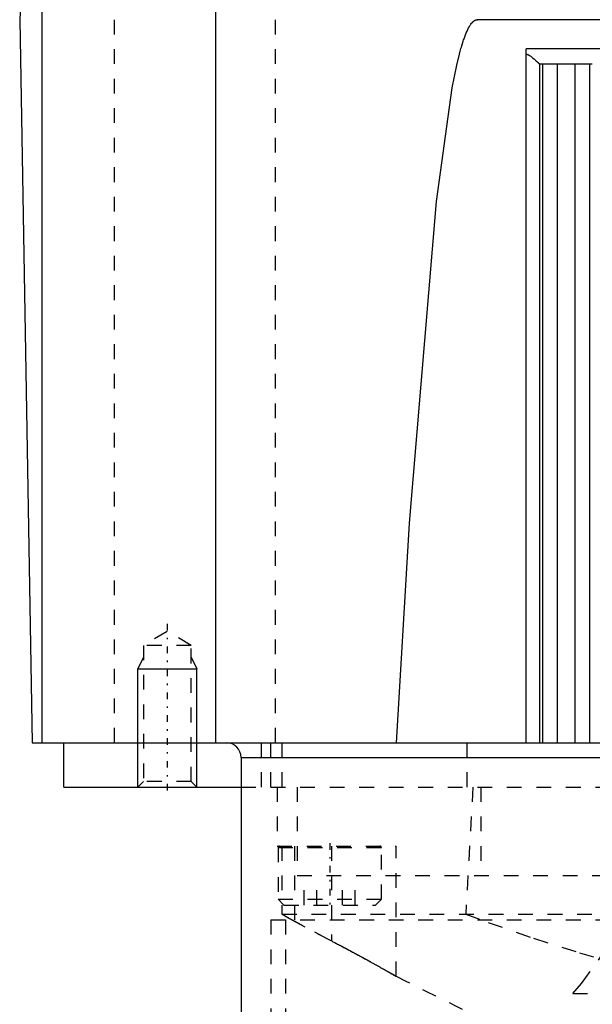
# Model space of a CAD drawing. Extents: x -70 to 70, y -1 to 583.
# Tile 5 of 15: x -58 to -19, y 185 to 252. Entities that reach past the tile are written whole.
import ezdxf

# ---------------------------------------------------------------- set-up
doc = ezdxf.new("R2010")
doc.units = 0
doc.linetypes.add('CENTER', pattern=[1.5, 0.45, -0.5, 0.05, -0.5])
doc.linetypes.add('DASHED', pattern=[2, 1, -1])
for name, color, linetype in [('AM_0', 7, 'CONTINUOUS'), ('AM_10', 7, 'CONTINUOUS'), ('AM_3', 7, 'DASHED'), ('AM_7', 7, 'CENTER')]:
    doc.layers.add(name, color=color, linetype=linetype)

msp = doc.modelspace()

# ---------------------------------------------------------------- linework, layer by layer
at = {"layer": 'AM_0', "color": 7, "linetype": 'CONTINUOUS'}
for p, q in [((-50.806, 388.762), (-58, 251.5)), ((-56.476, 202.5), (-56.476, 280.583)), ((-44.725, 202.5), (-44.725, 257.5)), ((-58, 251.5), (-57.145, 202.5)), ((-16, 251.5), (-27, 251.5)), ((-16, 249.517), (-23.7, 249.517)), ((-23.7, 202.5), (-23.7, 249.517)), ((-22.794, 248.503), (-22.794, 202.5)), ((-22.787, 248.5), (-19.213, 248.5)), ((-22.596, 248.5), (-22.596, 202.5)), ((-21.6, 248.5), (-21.6, 202.5)), ((-20.4, 248.5), (-20.4, 202.5)), ((-19.404, 248.5), (-19.404, 202.5)), ((-57.145, 202.5), (-16, 202.5)), ((-55, 199.5), (-55, 202.5)), ((-43, 201.5), (-43, 182.5)), ((-43, 201.5), (-16.007, 201.5)), ((-55, 199.5), (-43, 199.5))]:
    msp.add_line(p, q, dxfattribs=at)
for points in [[(-32.483, 202.5, 0), (-31.591, 217.389, 0), (-29.774, 239.176, 0), (-28.7, 246.892, 0), (-28.391, 248.414, 0), (-28.211, 249.162, 0), (-28.16, 249.357, 0), (-28.108, 249.543, 0), (-28.083, 249.633, 0), (-28.057, 249.721, 0), (-28.005, 249.89, 0), (-27.954, 250.051, 0), (-27.928, 250.128, 0), (-27.902, 250.203, 0), (-27.851, 250.347, 0), (-27.799, 250.483, 0), (-27.774, 250.547, 0), (-27.748, 250.61, 0), (-27.696, 250.728, 0), (-27.645, 250.838, 0), (-27.593, 250.94, 0), (-27.542, 251.033, 0), (-27.49, 251.118, 0), (-27.464, 251.157, 0), (-27.438, 251.194, 0), (-27.387, 251.262, 0), (-27.357, 251.297, 0), (-27.348, 251.307, 0), (-27.34, 251.316, 0), (-27.335, 251.321, 0), (-27.331, 251.326, 0), (-27.322, 251.335, 0), (-27.314, 251.343, 0), (-27.305, 251.352, 0), (-27.297, 251.36, 0), (-27.288, 251.368, 0), (-27.284, 251.372, 0), (-27.279, 251.376, 0), (-27.271, 251.383, 0), (-27.262, 251.391, 0), (-27.254, 251.398, 0), (-27.245, 251.404, 0), (-27.236, 251.411, 0), (-27.232, 251.414, 0), (-27.228, 251.417, 0), (-27.219, 251.424, 0), (-27.211, 251.429, 0), (-27.202, 251.435, 0), (-27.193, 251.44, 0), (-27.185, 251.446, 0), (-27.181, 251.448, 0), (-27.176, 251.451, 0), (-27.168, 251.455, 0), (-27.159, 251.46, 0), (-27.155, 251.462, 0), (-27.15, 251.464, 0), (-27.142, 251.468, 0), (-27.133, 251.472, 0), (-27.129, 251.474, 0), (-27.125, 251.475, 0), (-27.116, 251.479, 0), (-27.107, 251.482, 0), (-27.099, 251.484, 0), (-27.09, 251.487, 0), (-27.082, 251.489, 0), (-27.077, 251.49, 0), (-27.073, 251.492, 0), (-27.064, 251.493, 0), (-27.056, 251.495, 0), (-27.047, 251.496, 0), (-27.039, 251.498, 0), (-27.03, 251.499, 0), (-27.026, 251.499, 0), (-27.021, 251.499, 0), (-27.013, 251.5, 0), (-27.004, 251.5, 0), (-27, 251.5, 0)], [(-27, 251.5, 0), (-27.016, 251.5, 0)], [(-23.7, 249.171, 0), (-23.693, 249.17, 0), (-23.68, 249.168, 0), (-23.667, 249.166, 0), (-23.661, 249.164, 0), (-23.654, 249.163, 0), (-23.642, 249.159, 0), (-23.629, 249.155, 0), (-23.617, 249.151, 0), (-23.605, 249.147, 0), (-23.593, 249.142, 0), (-23.587, 249.14, 0), (-23.581, 249.137, 0), (-23.569, 249.132, 0), (-23.557, 249.126, 0), (-23.545, 249.12, 0), (-23.534, 249.114, 0), (-23.522, 249.108, 0), (-23.516, 249.105, 0), (-23.511, 249.101, 0), (-23.499, 249.095, 0), (-23.488, 249.088, 0), (-23.482, 249.085, 0), (-23.477, 249.081, 0), (-23.465, 249.074, 0), (-23.454, 249.067, 0), (-23.449, 249.063, 0), (-23.443, 249.059, 0), (-23.432, 249.052, 0), (-23.421, 249.044, 0), (-23.383, 249.017, 0), (-23.319, 248.968, 0), (-23.256, 248.917, 0), (-23.196, 248.867, 0), (-23.139, 248.818, 0), (-23.112, 248.794, 0), (-23.085, 248.77, 0), (-23.055, 248.744, 0), (-23.047, 248.736, 0), (-23.039, 248.728, 0), (-23.035, 248.725, 0), (-23.031, 248.721, 0), (-23.022, 248.714, 0), (-23.014, 248.706, 0), (-23.006, 248.699, 0), (-22.998, 248.692, 0), (-22.99, 248.684, 0), (-22.986, 248.681, 0), (-22.982, 248.677, 0), (-22.975, 248.67, 0), (-22.967, 248.663, 0), (-22.96, 248.656, 0), (-22.952, 248.65, 0), (-22.945, 248.643, 0), (-22.941, 248.64, 0), (-22.938, 248.636, 0), (-22.931, 248.63, 0), (-22.924, 248.623, 0), (-22.917, 248.617, 0), (-22.91, 248.611, 0), (-22.904, 248.605, 0), (-22.9, 248.602, 0), (-22.897, 248.599, 0), (-22.891, 248.593, 0), (-22.885, 248.588, 0), (-22.879, 248.582, 0), (-22.873, 248.577, 0), (-22.868, 248.572, 0), (-22.865, 248.569, 0), (-22.862, 248.567, 0), (-22.857, 248.562, 0), (-22.852, 248.557, 0), (-22.85, 248.555, 0), (-22.847, 248.553, 0), (-22.843, 248.548, 0), (-22.838, 248.544, 0), (-22.836, 248.542, 0), (-22.834, 248.54, 0), (-22.83, 248.536, 0), (-22.826, 248.533, 0), (-22.822, 248.529, 0), (-22.818, 248.526, 0), (-22.815, 248.523, 0), (-22.813, 248.521, 0), (-22.812, 248.52, 0), (-22.809, 248.517, 0), (-22.806, 248.515, 0), (-22.804, 248.512, 0), (-22.801, 248.51, 0), (-22.799, 248.508, 0), (-22.798, 248.507, 0), (-22.797, 248.506, 0), (-22.796, 248.505, 0), (-22.794, 248.504, 0), (-22.794, 248.503, 0)], [(-22.794, 248.503, 0), (-22.792, 248.502, 0), (-22.79, 248.501, 0), (-22.788, 248.5, 0), (-22.787, 248.5, 0)]]:
    msp.add_polyline3d(points, dxfattribs=at)
msp.add_arc((-44, 201.5), 1, 0, 90, dxfattribs=at)
at = {"layer": 'AM_10', "color": 7, "linetype": 'CONTINUOUS'}
for p, q in [((-49.621, 208.3), (-50, 207.5)), ((-46.379, 208.3), (-46, 207.5)), ((-50, 199.5), (-50, 207.5)), ((-50, 207.5), (-46, 207.5)), ((-46, 199.5), (-46, 207.5))]:
    msp.add_line(p, q, dxfattribs=at)
at = {"layer": 'AM_3', "color": 6, "linetype": 'DASHED'}
for p, q in [((-51.584, 202.5), (-51.584, 373.93)), ((-40.682, 202.5), (-40.682, 343.659)), ((-48, 210.036), (-49.621, 209.1)), ((-46.379, 209.1), (-48, 210.036)), ((-49.621, 209.1), (-49.621, 199.879)), ((-46.379, 209.1), (-49.621, 209.1)), ((-46.379, 199.879), (-46.379, 209.1)), ((-41.645, 202.5), (-41.645, 199.5)), ((-41, 199.5), (-41, 202.5)), ((-40.225, 199.5), (-40.225, 202.5)), ((-27.679, 199.5), (-27.679, 202.5)), ((-49.621, 199.879), (-50, 199.5)), ((-46.379, 199.879), (-49.621, 199.879)), ((-46, 199.5), (-46.379, 199.879)), ((-43, 199.5), (43, 199.5)), ((-40.559, 199.5), (-40.559, 195.5)), ((-39.215, 199.5), (-39.215, 193.5)), ((-27.295, 199.5), (-27.783, 190.893)), ((-26.753, 199.5), (-26.753, 193.5)), ((-40.559, 195.5), (-32.5, 195.5)), ((-40.5, 195.4), (-40.5, 191.9)), ((-40.5, 195.4), (-33.5, 195.4)), ((-40.238, 195.5), (-40.238, 190.893)), ((-39.389, 195.5), (-39.389, 190.403)), ((-36.871, 195.5), (-36.871, 189.067)), ((-33.5, 191.9), (-33.5, 195.4)), ((-32.5, 186.671), (-32.5, 195.5)), ((-39.215, 193.5), (39.215, 193.5)), ((-38.732, 191.5), (-38.732, 193.5)), ((-37.866, 191.5), (-37.866, 193.5)), ((-36.134, 191.5), (-36.134, 193.5)), ((-35.268, 191.5), (-35.268, 193.5)), ((-40.5, 191.9), (-40.1, 191.5)), ((-40.5, 191.9), (-33.5, 191.9)), ((-33.9, 191.5), (-33.5, 191.9)), ((-40.238, 190.893), (-16.842, 190.893)), ((-40.1, 191.5), (-33.9, 191.5)), ((-41, 190.5), (-41, 182.5)), ((-41, 190.5), (41, 190.5)), ((-40, 190.5), (-40, 182.5)), ((-39.567, 190.5), (-36.871, 189.067)), ((-35.358, 188.262), (-39.389, 190.403)), ((-32.5, 186.671), (-35.358, 188.262)), ((-20.535, 185.5), (20.535, 185.5))]:
    msp.add_line(p, q, dxfattribs=at)
for points in [[(-40.238, 190.893, 0), (-40.226, 190.885, 0), (-40.2, 190.868, 0), (-40.172, 190.85, 0), (-40.157, 190.841, 0), (-40.142, 190.832, 0), (-40.111, 190.812, 0), (-40.078, 190.792, 0), (-40.043, 190.772, 0), (-40.007, 190.75, 0), (-39.97, 190.728, 0), (-39.951, 190.717, 0), (-39.931, 190.706, 0), (-39.892, 190.683, 0), (-39.851, 190.659, 0), (-39.809, 190.635, 0), (-39.767, 190.611, 0), (-39.724, 190.587, 0), (-39.702, 190.575, 0), (-39.68, 190.562, 0), (-39.635, 190.537, 0), (-39.59, 190.513, 0), (-39.567, 190.5, 0)], [(-39.389, 190.403, 0), (-39.417, 190.418, 0), (-39.473, 190.449, 0), (-39.529, 190.479, 0), (-39.557, 190.494, 0), (-39.585, 190.51, 0), (-39.639, 190.54, 0), (-39.693, 190.57, 0), (-39.747, 190.6, 0), (-39.799, 190.629, 0), (-39.849, 190.658, 0), (-39.874, 190.672, 0), (-39.899, 190.686, 0), (-39.946, 190.714, 0), (-39.993, 190.741, 0), (-40.037, 190.768, 0), (-40.079, 190.793, 0), (-40.119, 190.817, 0), (-40.138, 190.829, 0), (-40.156, 190.84, 0), (-40.191, 190.863, 0), (-40.223, 190.883, 0), (-40.238, 190.893, 0)], [(-27.783, 190.893, 0), (-26.259, 190.325, 0), (-23.188, 189.251, 0), (-20.091, 188.269, 0), (-18.537, 187.817, 0), (-16.979, 187.393, 0), (-13.859, 186.639, 0), (-10.742, 186.019, 0), (-7.637, 185.546, 0), (-4.555, 185.228, 0), (-1.507, 185.07, 0), (0, 185.05, 0), (1.507, 185.07, 0), (4.555, 185.228, 0), (7.637, 185.546, 0), (10.742, 186.019, 0), (13.859, 186.639, 0), (16.979, 187.393, 0), (18.537, 187.817, 0), (20.091, 188.269, 0), (23.188, 189.251, 0), (26.259, 190.325, 0), (27.783, 190.893, 0)], [(-20.535, 185.5, 0), (-19.95, 186.189, 0), (-18.787, 187.76, 0), (-17.638, 189.541, 0), (-17.071, 190.494, 0)], [(-36.871, 189.067, 0), (-36.84, 189.051, 0), (-36.779, 189.019, 0), (-36.718, 188.987, 0), (-36.688, 188.971, 0), (-36.657, 188.955, 0), (-36.597, 188.922, 0), (-36.536, 188.89, 0), (-36.475, 188.858, 0), (-36.415, 188.826, 0), (-36.354, 188.794, 0), (-36.324, 188.778, 0), (-36.294, 188.762, 0), (-36.233, 188.73, 0), (-36.173, 188.698, 0), (-36.113, 188.666, 0), (-36.053, 188.635, 0), (-35.994, 188.603, 0), (-35.964, 188.587, 0), (-35.934, 188.571, 0), (-35.875, 188.539, 0), (-35.816, 188.508, 0), (-35.786, 188.492, 0), (-35.757, 188.476, 0), (-35.698, 188.445, 0), (-35.639, 188.413, 0), (-35.61, 188.397, 0), (-35.581, 188.382, 0), (-35.522, 188.35, 0), (-35.465, 188.319, 0), (-35.407, 188.288, 0), (-35.349, 188.257, 0), (-35.292, 188.226, 0), (-35.264, 188.211, 0), (-35.235, 188.195, 0), (-35.179, 188.165, 0), (-35.122, 188.134, 0), (-35.066, 188.104, 0), (-35.011, 188.074, 0), (-34.955, 188.043, 0), (-34.928, 188.028, 0), (-34.9, 188.013, 0), (-34.845, 187.984, 0), (-34.791, 187.954, 0), (-34.737, 187.924, 0), (-34.683, 187.895, 0), (-34.63, 187.866, 0), (-34.604, 187.851, 0), (-34.577, 187.837, 0), (-34.525, 187.808, 0), (-34.473, 187.779, 0), (-34.421, 187.751, 0), (-34.37, 187.723, 0), (-34.319, 187.695, 0), (-34.294, 187.681, 0), (-34.269, 187.667, 0), (-34.219, 187.639, 0), (-34.169, 187.612, 0), (-34.12, 187.585, 0), (-34.072, 187.558, 0), (-34.024, 187.532, 0), (-34, 187.518, 0), (-33.977, 187.505, 0), (-33.93, 187.479, 0), (-33.884, 187.454, 0), (-33.861, 187.441, 0), (-33.838, 187.428, 0), (-33.793, 187.403, 0), (-33.748, 187.378, 0), (-33.726, 187.366, 0), (-33.704, 187.353, 0), (-33.661, 187.329, 0), (-33.618, 187.305, 0), (-33.576, 187.282, 0), (-33.534, 187.258, 0), (-33.493, 187.235, 0), (-33.473, 187.224, 0), (-33.453, 187.213, 0), (-33.413, 187.19, 0), (-33.374, 187.168, 0), (-33.336, 187.147, 0), (-33.298, 187.126, 0), (-33.262, 187.105, 0), (-33.243, 187.095, 0), (-33.225, 187.084, 0), (-33.19, 187.064, 0), (-33.155, 187.045, 0), (-33.122, 187.026, 0), (-33.089, 187.007, 0), (-33.056, 186.989, 0), (-33.04, 186.98, 0), (-33.025, 186.971, 0), (-32.994, 186.954, 0), (-32.965, 186.937, 0), (-32.936, 186.92, 0), (-32.907, 186.904, 0), (-32.88, 186.889, 0), (-32.867, 186.881, 0), (-32.854, 186.874, 0), (-32.828, 186.859, 0), (-32.804, 186.845, 0), (-32.78, 186.832, 0), (-32.757, 186.818, 0), (-32.735, 186.806, 0), (-32.725, 186.8, 0), (-32.714, 186.794, 0), (-32.694, 186.782, 0), (-32.675, 186.771, 0), (-32.666, 186.766, 0), (-32.657, 186.761, 0), (-32.64, 186.751, 0), (-32.623, 186.742, 0), (-32.615, 186.737, 0), (-32.608, 186.733, 0), (-32.594, 186.725, 0), (-32.58, 186.717, 0), (-32.568, 186.71, 0), (-32.557, 186.704, 0), (-32.546, 186.698, 0), (-32.542, 186.695, 0), (-32.537, 186.692, 0), (-32.529, 186.688, 0), (-32.522, 186.684, 0), (-32.516, 186.68, 0), (-32.51, 186.677, 0), (-32.506, 186.675, 0), (-32.505, 186.674, 0), (-32.503, 186.673, 0), (-32.501, 186.672, 0), (-32.5, 186.671, 0), (-32.5, 186.671, 0)]]:
    msp.add_polyline3d(points, dxfattribs=at)
for centre, radius, start, end in [((-40.4, 195.4), 0.1, 90, 180), ((-33.6, 195.4), 0.1, 0, 90), ((105.055, 459.032), 305.126, 243.20409, 245.44524)]:
    msp.add_arc(centre, radius, start, end, dxfattribs=at)
at = {"layer": 'AM_7', "color": 4, "linetype": 'CENTER'}
for p, q in [((-48, 210.563), (-48, 198.973)), ((-37, 195.7), (-37, 191.3))]:
    msp.add_line(p, q, dxfattribs=at)

doc.saveas('drawing.dxf')
